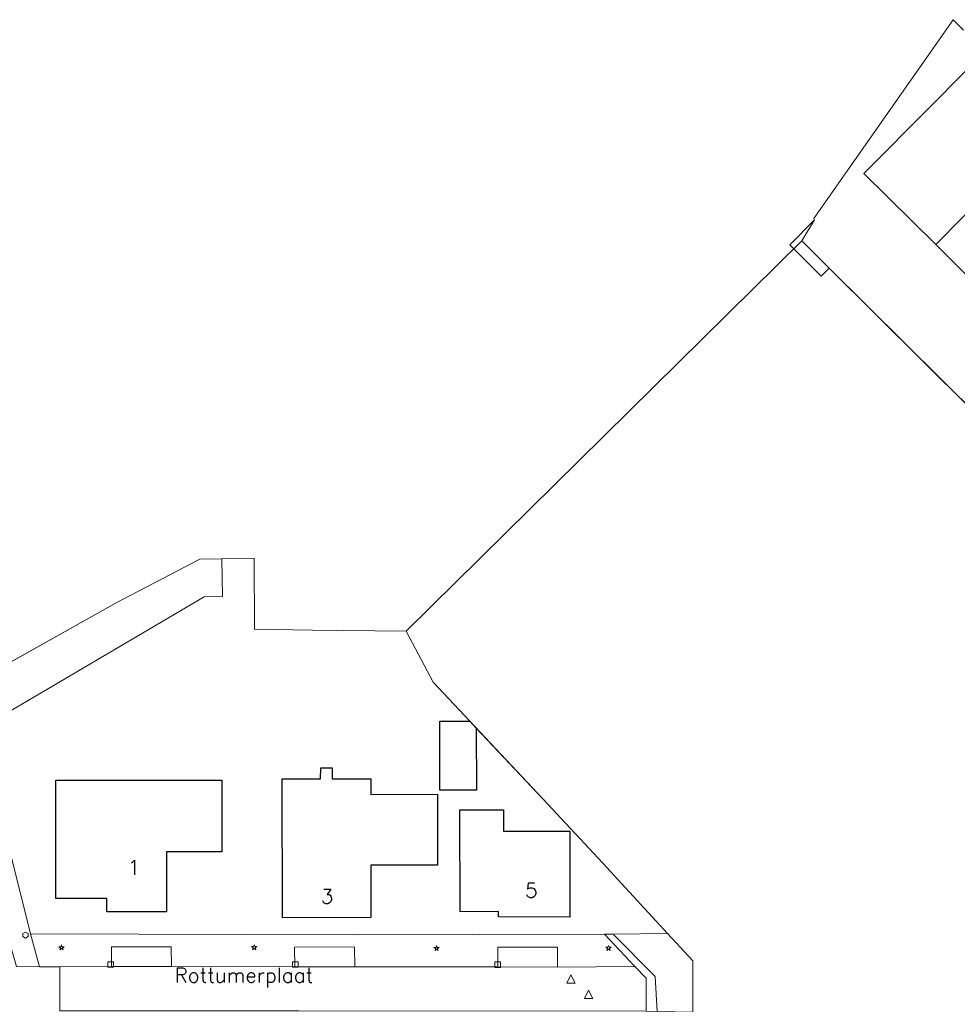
# Model space of a CAD drawing. Header units: metres. Extents: x 105376 to 107446, y 444190 to 447356.
# Tile 23 of 90: x 106673 to 106758, y 446174 to 446263. Entities that reach past the tile are written whole.
import ezdxf
from ezdxf.enums import TextEntityAlignment as Align

# ---------------------------------------------------------------- set-up
doc = ezdxf.new("R2010")
doc.units = ezdxf.units.M
doc.header["$MEASUREMENT"] = 0
for name, color, linetype, lineweight in [('begroeid terreindeel kenmerkpunt', 3, 'Continuous', 0), ('huisnummerreeks BGT', 7, 'Continuous', 0), ('kunstwerkdeel plus 1 vlak', 4, 'Continuous', 0), ('onbegroeid terreindeel vlak', 5, 'Continuous', 0), ('ondersteunend waterdeel vlak', 4, 'Continuous', 0), ('openbare ruimte label tekst', 7, 'Continuous', 0), ('pand vlak BGT', 1, 'Continuous', 30), ('pand vlak gecombineerd BAG en BGT', 1, 'Continuous', 30), ('s_brandkraan_brandput', 7, 'Continuous', 0), ('s_lantaarnpaal_lichtmast', 7, 'Continuous', 0), ('s_rioolput', 7, 'Continuous', 0), ('s_straatkolk_trottoirkolk', 7, 'Continuous', 0), ('scheiding lijn', 7, 'Continuous', 0), ('taludlijn', 5, 'Continuous', 0), ('waterdeel vlak', 4, 'Continuous', 0), ('wegdeel vlak', 2, 'Continuous', 0)]:
    doc.layers.add(name, color=color, linetype=linetype, lineweight=lineweight)
doc.styles.get("Standard").update_dxf_attribs({"font": 'romans.shx'})

msp = doc.modelspace()

# ---------------------------------------------------------------- linework, layer by layer
at = {"layer": 'begroeid terreindeel kenmerkpunt', "flags": 128}
msp.add_lwpolyline([(106730.897, 446173.284), (106729.918, 446173.305), (106729.906, 446176.288), (106728.894, 446177.351), (106726.143, 446180.275), (106726.908, 446180.281), (106730.732, 446176.449)], close=True, dxfattribs=at)
msp.add_lwpolyline([(106730.897, 446173.284), (106729.918, 446173.305), (106729.906, 446176.288), (106728.894, 446177.351), (106726.143, 446180.275), (106726.908, 446180.281), (106730.732, 446176.449)], close=True, dxfattribs=at)
at = {"layer": 'kunstwerkdeel plus 1 vlak', "flags": 128}
msp.add_lwpolyline([(106745.127, 446244.896), (106743.998, 446242.991), (106746.465, 446240.516), (106745.754, 446239.803), (106742.912, 446242.634)], close=True, dxfattribs=at)
msp.add_lwpolyline([(106745.127, 446244.896), (106743.998, 446242.991), (106746.465, 446240.516), (106745.754, 446239.803), (106742.912, 446242.634)], close=True, dxfattribs=at)
at = {"layer": 'onbegroeid terreindeel vlak', "flags": 128}
for points in [[(106763.454, 446223.657), (106746.465, 446240.516), (106743.998, 446242.991), (106745.127, 446244.896), (106745.069, 446245.005), (106757.671, 446262.989), (106758.628, 446262.052)], [(106763.454, 446223.657), (106746.465, 446240.516), (106743.998, 446242.991), (106745.127, 446244.896), (106745.069, 446245.005), (106757.671, 446262.989), (106758.628, 446262.052)], [(106759.27, 446258.817), (106750.444, 446249.923), (106749.605, 446249.078), (106756.1, 446242.643), (106762.594, 446236.208)], [(106759.27, 446258.817), (106750.444, 446249.923), (106749.605, 446249.078), (106756.1, 446242.643), (106762.594, 446236.208)]]:
    msp.add_lwpolyline(points, dxfattribs=at)
for points in [[(106714.54, 446198.91), (106720.547, 446192.506), (106725.977, 446186.704), (106731.841, 446180.337), (106726.908, 446180.281), (106726.143, 446180.275), (106703.52, 446180.22), (106674.219, 446180.29), (106671.44, 446191.293), (106669.862, 446198.095), (106669.699, 446198.906), (106689.906, 446210.795), (106691.589, 446210.808), (106691.526, 446214.234), (106694.437, 446214.288), (106694.477, 446207.853), (106699.722, 446207.755), (106708.2, 446207.663), (106710.649, 446203.057), (106713.943, 446199.545), (106711.239, 446199.533), (106711.248, 446193.294), (106714.548, 446193.309)], [(106697, 446181.758), (106704.994, 446181.767), (106704.993, 446186.507), (106711.031, 446186.519), (106711.031, 446192.923), (106704.991, 446192.911), (106704.99, 446194.331), (106701.513, 446194.329), (106701.513, 446195.319), (106700.461, 446195.319), (106700.437, 446194.331), (106696.97, 446194.328)], [(106691.527, 446194.212), (106676.485, 446194.208), (106676.497, 446183.487), (106681.102, 446183.497), (106681.102, 446182.303), (106686.505, 446182.302), (106686.507, 446187.722), (106691.507, 446187.721)], [(106717.006, 446191.52), (106713.051, 446191.502), (106713.065, 446182.299), (106716.546, 446182.33), (106716.549, 446181.841), (106723.015, 446181.818), (106723.015, 446189.588), (106716.991, 446189.587)]]:
    msp.add_lwpolyline(points, close=True, dxfattribs=at)
at = {"layer": 'ondersteunend waterdeel vlak', "flags": 128}
for points in [[(106689.522, 446214.197), (106691.526, 446214.234), (106691.589, 446210.808), (106689.906, 446210.795), (106669.699, 446198.906), (106668.813, 446203.258), (106670.102, 446203.6), (106681.959, 446210.255)], [(106689.522, 446214.197), (106691.526, 446214.234), (106691.589, 446210.808), (106689.906, 446210.795), (106669.699, 446198.906), (106668.813, 446203.258), (106670.102, 446203.6), (106681.959, 446210.255)], [(106726.908, 446180.281), (106731.841, 446180.337), (106734.135, 446177.845), (106734.135, 446173.212), (106730.897, 446173.284), (106730.732, 446176.449)], [(106726.908, 446180.281), (106731.841, 446180.337), (106734.135, 446177.845), (106734.135, 446173.212), (106730.897, 446173.284), (106730.732, 446176.449)]]:
    msp.add_lwpolyline(points, close=True, dxfattribs=at)
at = {"layer": 'pand vlak BGT', "flags": 128}
msp.add_lwpolyline([(106713.943, 446199.545), (106714.54, 446198.91), (106714.548, 446193.309), (106711.248, 446193.294), (106711.239, 446199.533)], close=True, dxfattribs=at)
msp.add_lwpolyline([(106713.943, 446199.545), (106714.54, 446198.91), (106714.548, 446193.309), (106711.248, 446193.294), (106711.239, 446199.533)], close=True, dxfattribs=at)
at = {"layer": 'pand vlak gecombineerd BAG en BGT', "flags": 128}
for points in [[(106760.942, 446247.53), (106756.1, 446242.643), (106749.605, 446249.078), (106750.444, 446249.923), (106759.27, 446258.817), (106763.704, 446254.432), (106758.887, 446249.562)], [(106760.942, 446247.53), (106756.1, 446242.643), (106749.605, 446249.078), (106750.444, 446249.923), (106759.27, 446258.817), (106763.704, 446254.432), (106758.887, 446249.562)], [(106762.66, 446244.755), (106767.982, 446250.124), (106772.22, 446245.923), (106762.594, 446236.208), (106756.1, 446242.643), (106760.942, 446247.53), (106761.084, 446247.389), (106760.536, 446246.86)], [(106762.66, 446244.755), (106767.982, 446250.124), (106772.22, 446245.923), (106762.594, 446236.208), (106756.1, 446242.643), (106760.942, 446247.53), (106761.084, 446247.389), (106760.536, 446246.86)], [(106697, 446181.758), (106696.97, 446194.328), (106700.437, 446194.331), (106700.461, 446195.319), (106701.513, 446195.319), (106701.513, 446194.329), (106704.99, 446194.331), (106704.991, 446192.911), (106711.031, 446192.923), (106711.031, 446186.519), (106704.993, 446186.507), (106704.994, 446181.767)], [(106697, 446181.758), (106696.97, 446194.328), (106700.437, 446194.331), (106700.461, 446195.319), (106701.513, 446195.319), (106701.513, 446194.329), (106704.99, 446194.331), (106704.991, 446192.911), (106711.031, 446192.923), (106711.031, 446186.519), (106704.993, 446186.507), (106704.994, 446181.767)], [(106691.527, 446194.212), (106691.507, 446187.721), (106686.507, 446187.722), (106686.505, 446182.302), (106681.102, 446182.303), (106681.102, 446183.497), (106676.497, 446183.487), (106676.485, 446194.208)], [(106691.527, 446194.212), (106691.507, 446187.721), (106686.507, 446187.722), (106686.505, 446182.302), (106681.102, 446182.303), (106681.102, 446183.497), (106676.497, 446183.487), (106676.485, 446194.208)], [(106717.006, 446191.52), (106716.991, 446189.587), (106723.015, 446189.588), (106723.015, 446181.818), (106716.549, 446181.841), (106716.546, 446182.33), (106713.065, 446182.299), (106713.051, 446191.502)], [(106717.006, 446191.52), (106716.991, 446189.587), (106723.015, 446189.588), (106723.015, 446181.818), (106716.549, 446181.841), (106716.546, 446182.33), (106713.065, 446182.299), (106713.051, 446191.502)]]:
    msp.add_lwpolyline(points, close=True, dxfattribs=at)
at = {"layer": 's_brandkraan_brandput', "color": 7, "linetype": 'Continuous', "lineweight": 0, "flags": 128}
msp.add_lwpolyline([(106673.522, 446180.319), (106673.522, 446180.045), (106673.76, 446179.907), (106673.998, 446180.045), (106673.998, 446180.319), (106673.76, 446180.457)], close=True, dxfattribs=at)
at = {"layer": 's_lantaarnpaal_lichtmast', "color": 7, "linetype": 'Continuous', "lineweight": 0, "flags": 128}
for points in [[(106676.943, 446179.132), (106676.761, 446179.132), (106676.908, 446179.025), (106676.852, 446178.853), (106676.999, 446178.959), (106677.146, 446178.853), (106677.09, 446179.025), (106677.237, 446179.132), (106677.055, 446179.132), (106676.999, 446179.305)], [(106694.383, 446179.145), (106694.201, 446179.145), (106694.348, 446179.038), (106694.292, 446178.866), (106694.439, 446178.972), (106694.586, 446178.866), (106694.53, 446179.038), (106694.677, 446179.145), (106694.495, 446179.145), (106694.439, 446179.318)], [(106710.893, 446179.073), (106710.711, 446179.073), (106710.858, 446178.966), (106710.802, 446178.794), (106710.949, 446178.9), (106711.096, 446178.794), (106711.04, 446178.966), (106711.187, 446179.073), (106711.005, 446179.073), (106710.949, 446179.246)], [(106726.432, 446179.084), (106726.25, 446179.084), (106726.397, 446178.977), (106726.341, 446178.805), (106726.488, 446178.911), (106726.635, 446178.805), (106726.579, 446178.977), (106726.726, 446179.084), (106726.544, 446179.084), (106726.488, 446179.257)]]:
    msp.add_lwpolyline(points, close=True, dxfattribs=at)
at = {"layer": 's_rioolput', "color": 7, "linetype": 'Continuous', "lineweight": 0, "flags": 128}
for points in [[(106722.722, 446175.842), (106723.472, 446175.842), (106723.097, 446176.592)], [(106724.323, 446174.447), (106725.073, 446174.447), (106724.698, 446175.197)]]:
    msp.add_lwpolyline(points, close=True, dxfattribs=at)
at = {"layer": 's_straatkolk_trottoirkolk', "color": 7, "linetype": 'Continuous', "lineweight": 0, "flags": 128}
for points in [[(106681.214, 446177.779), (106681.714, 446177.779), (106681.714, 446177.279), (106681.214, 446177.279)], [(106697.916, 446177.776), (106698.416, 446177.776), (106698.416, 446177.276), (106697.916, 446177.276)], [(106716.226, 446177.76), (106716.726, 446177.76), (106716.726, 446177.26), (106716.226, 446177.26)]]:
    msp.add_lwpolyline(points, close=True, dxfattribs=at)
at = {"layer": 'scheiding lijn'}
for p, q in [((106745.069, 446245.005), (106757.671, 446262.989)), ((106745.127, 446244.896), (106745.069, 446245.005)), ((106763.454, 446223.657), (106746.465, 446240.516)), ((106681.959, 446210.255), (106689.522, 446214.197)), ((106689.522, 446214.197), (106691.526, 446214.234)), ((106691.526, 446214.234), (106694.437, 446214.288)), ((106694.437, 446214.288), (106694.477, 446207.853)), ((106670.102, 446203.6), (106681.959, 446210.255)), ((106694.477, 446207.853), (106699.722, 446207.755)), ((106699.722, 446207.755), (106708.2, 446207.663)), ((106708.2, 446207.663), (106710.649, 446203.057)), ((106710.649, 446203.057), (106720.547, 446192.506)), ((106720.547, 446192.506), (106725.977, 446186.704)), ((106725.977, 446186.704), (106731.841, 446180.337)), ((106731.841, 446180.337), (106734.135, 446177.845)), ((106734.135, 446177.845), (106734.135, 446173.212))]:
    msp.add_line(p, q, dxfattribs=at)
at = {"layer": 'scheiding lijn', "flags": 128}
msp.add_lwpolyline([(106746.465, 446240.516), (106743.998, 446242.991), (106745.127, 446244.896)], dxfattribs=at)
at = {"layer": 'taludlijn'}
for p, q in [((106726.143, 446180.275), (106726.908, 446180.281)), ((106726.908, 446180.281), (106731.841, 446180.337)), ((106731.841, 446180.337), (106731.882, 446180.337))]:
    msp.add_line(p, q, dxfattribs=at)
at = {"layer": 'taludlijn', "flags": 128}
msp.add_lwpolyline([(106726.908, 446180.281), (106730.732, 446176.449), (106730.897, 446173.284)], dxfattribs=at)
at = {"layer": 'waterdeel vlak', "flags": 128}
for points in [[(106758.628, 446262.052), (106757.671, 446262.989), (106745.069, 446245.005), (106745.127, 446244.896), (106743.998, 446242.991), (106708.2, 446207.663), (106699.722, 446207.755), (106694.477, 446207.853), (106694.437, 446214.288), (106691.526, 446214.234), (106689.522, 446214.197), (106681.959, 446210.255), (106670.102, 446203.6)], [(106758.628, 446262.052), (106757.671, 446262.989), (106745.069, 446245.005), (106745.127, 446244.896), (106743.998, 446242.991), (106708.2, 446207.663), (106699.722, 446207.755), (106694.477, 446207.853), (106694.437, 446214.288), (106691.526, 446214.234), (106689.522, 446214.197), (106681.959, 446210.255), (106670.102, 446203.6)], [(106762.495, 446147.736), (106755.122, 446155.224), (106734.135, 446155.28), (106734.135, 446173.212), (106734.135, 446177.845), (106731.841, 446180.337), (106725.977, 446186.704), (106720.547, 446192.506), (106714.54, 446198.91), (106713.943, 446199.545), (106710.649, 446203.057), (106708.2, 446207.663), (106743.998, 446242.991), (106746.465, 446240.516), (106763.454, 446223.657)], [(106762.495, 446147.736), (106755.122, 446155.224), (106734.135, 446155.28), (106734.135, 446173.212), (106734.135, 446177.845), (106731.841, 446180.337), (106725.977, 446186.704), (106720.547, 446192.506), (106714.54, 446198.91), (106713.943, 446199.545), (106710.649, 446203.057), (106708.2, 446207.663), (106743.998, 446242.991), (106746.465, 446240.516), (106763.454, 446223.657)]]:
    msp.add_lwpolyline(points, dxfattribs=at)
at = {"layer": 'wegdeel vlak', "flags": 128}
for points in [[(106663.865, 446208.948), (106666.494, 446197.33), (106669.862, 446198.095), (106671.44, 446191.293), (106674.219, 446180.29), (106675.031, 446177.327), (106672.933, 446177.337), (106671.985, 446180.708), (106669.221, 446191.779), (106668.345, 446195.705), (106664.863, 446194.899), (106661.723, 446209.334), (106661.734, 446209.337), (106663.666, 446209.791)], [(106663.865, 446208.948), (106666.494, 446197.33), (106669.862, 446198.095), (106671.44, 446191.293), (106674.219, 446180.29), (106675.031, 446177.327), (106672.933, 446177.337), (106671.985, 446180.708), (106669.221, 446191.779), (106668.345, 446195.705), (106664.863, 446194.899), (106661.723, 446209.334), (106661.734, 446209.337), (106663.666, 446209.791)], [(106675.031, 446177.327), (106674.219, 446180.29), (106703.52, 446180.22), (106726.143, 446180.275), (106728.894, 446177.351), (106721.87, 446177.289), (106721.881, 446179.106), (106716.475, 446179.086), (106716.48, 446177.304), (106703.539, 446177.302), (106703.511, 446179.123), (106698.082, 446179.089), (106698.117, 446177.315), (106686.956, 446177.333), (106686.935, 446179.137), (106681.541, 446179.121), (106681.547, 446177.337), (106676.868, 446177.319)], [(106675.031, 446177.327), (106674.219, 446180.29), (106703.52, 446180.22), (106726.143, 446180.275), (106728.894, 446177.351), (106721.87, 446177.289), (106721.881, 446179.106), (106716.475, 446179.086), (106716.48, 446177.304), (106703.539, 446177.302), (106703.511, 446179.123), (106698.082, 446179.089), (106698.117, 446177.315), (106686.956, 446177.333), (106686.935, 446179.137), (106681.541, 446179.121), (106681.547, 446177.337), (106676.868, 446177.319)], [(106686.956, 446177.333), (106681.547, 446177.337), (106681.541, 446179.121), (106686.935, 446179.137)], [(106686.956, 446177.333), (106681.547, 446177.337), (106681.541, 446179.121), (106686.935, 446179.137)], [(106703.539, 446177.302), (106698.117, 446177.315), (106698.082, 446179.089), (106703.511, 446179.123)], [(106703.539, 446177.302), (106698.117, 446177.315), (106698.082, 446179.089), (106703.511, 446179.123)], [(106716.48, 446177.304), (106716.475, 446179.086), (106721.881, 446179.106), (106721.87, 446177.289)], [(106716.48, 446177.304), (106716.475, 446179.086), (106721.881, 446179.106), (106721.87, 446177.289)], [(106728.894, 446177.351), (106729.906, 446176.288), (106729.918, 446173.305), (106698.491, 446173.32), (106676.846, 446173.328), (106676.868, 446177.319), (106681.547, 446177.337), (106686.956, 446177.333), (106698.117, 446177.315), (106703.539, 446177.302), (106716.48, 446177.304), (106721.87, 446177.289)], [(106728.894, 446177.351), (106729.906, 446176.288), (106729.918, 446173.305), (106698.491, 446173.32), (106676.846, 446173.328), (106676.868, 446177.319), (106681.547, 446177.337), (106686.956, 446177.333), (106698.117, 446177.315), (106703.539, 446177.302), (106716.48, 446177.304), (106721.87, 446177.289)]]:
    msp.add_lwpolyline(points, close=True, dxfattribs=at)
msp.add_lwpolyline([(106672.933, 446177.337), (106675.031, 446177.327), (106676.868, 446177.319), (106676.846, 446173.328)], dxfattribs=at)
msp.add_lwpolyline([(106672.933, 446177.337), (106675.031, 446177.327), (106676.868, 446177.319), (106676.846, 446173.328)], dxfattribs=at)

# ---------------------------------------------------------------- texts
at = {"layer": 'huisnummerreeks BGT'}
for s, p in [('1', (106683.557, 446186.303)), ('5', (106719.521, 446184.231)), ('3', (106701.042, 446183.689))]:
    msp.add_text(s, height=1.323, dxfattribs=at).set_placement(p, align=Align.MIDDLE_CENTER)
at = {"layer": 'openbare ruimte label tekst'}
msp.add_text('Rottumerplaat', height=1.32293, dxfattribs=at).set_placement((106693.509, 446176.561), align=Align.MIDDLE_CENTER)

doc.saveas('drawing.dxf')
